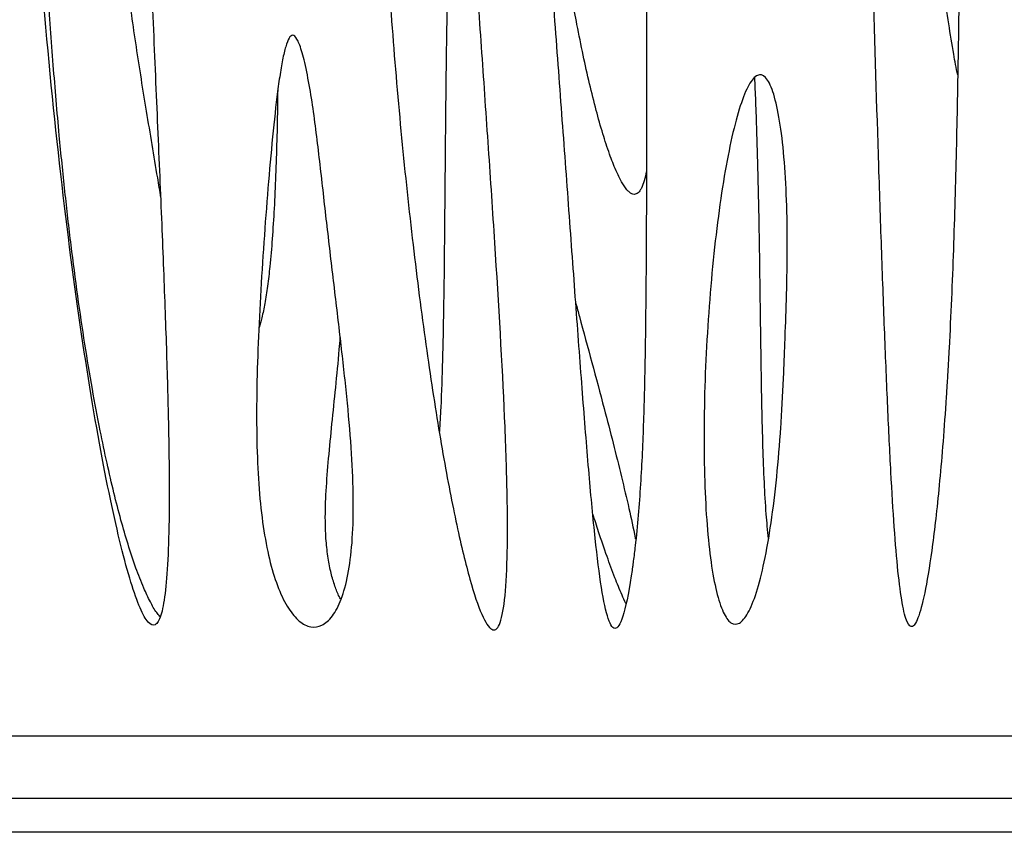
# Model space of a CAD drawing. Header units: millimetres. Extents: x 65 to 2129, y 75 to 1124.
# Tile 20 of 26: x 951 to 1241, y 665 to 906. Entities that reach past the tile are written whole.
import ezdxf

# ---------------------------------------------------------------- set-up
doc = ezdxf.new("R2010")
doc.units = ezdxf.units.MM
doc.layers.add('FORMAT', color=7, linetype='Continuous')
doc.styles.add('SLDTEXTSTYLE0', font='TXT', dxfattribs={"width": 0.605})
doc.dimstyles.new('SLDDIMSTYLE0', dxfattribs={"dimtxt": 2.568319, "dimasz": 2, "dimexe": 0, "dimexo": 0.0625, "dimgap": 0.64208, "dimtad": 1, "dimrnd": 1e-09, "dimzin": 12, "dimdsep": 46, "dimtxsty": 'SLDTEXTSTYLE0', "dimsah": 1, "dimcen": 0.09, "dimadec": 0, "dimazin": 3, "dimtfac": 1, "dimtofl": 0, "dimtmove": 0, "dimatfit": 3, "dimfxl": 1, "dimfrac": 2, "dimtolj": 1, "dimtzin": 12, "dimarcsym": 0})

# ---------------------------------------------------------------- blocks, each defined once
blk = doc.blocks.new('_D')
at = {"layer": 'FORMAT'}
for p, q in [((65.3, 674.82), (65.3, 664.82)), ((1545.3, 674.82), (1545.3, 664.82)), ((65.3, 665.81), (1545.3, 665.81))]:
    blk.add_line(p, q, dxfattribs=at)
for points in [[(65.3, 665.81), (67.3, 664.81), (67.3, 666.81)], [(1545.3, 665.81), (1543.3, 666.81), (1543.3, 664.81)]]:
    blk.add_solid(points, dxfattribs=at)
at = {"layer": 'FORMAT', "insert": (801.38, 669.22), "char_height": 2.646, "attachment_point": 1, "style": 'SLDTEXTSTYLE0'}
blk.add_mtext('1480', dxfattribs=at)

msp = doc.modelspace()

# ---------------------------------------------------------------- linework, layer by layer
at = {"color": 7, "linetype": 'Continuous', "lineweight": 25}
for p, q in [((65.303, 694.238), (1545.303, 694.238)), ((65.303, 675.813), (1545.303, 675.813)), ((90.303, 675.812), (1520.303, 675.812))]:
    msp.add_line(p, q, dxfattribs=at)
for points, knots in [([(985.47, 1075.472), (985.496, 1053.079), (985.836, 1030.032), (986.67, 995.582), (987.001, 984.119), (987.736, 961.412), (988.139, 950.168), (988.984, 928.071), (989.425, 917.218), (990.309, 896.062), (990.752, 885.76), (991.606, 865.853), (992.017, 856.248), (992.776, 837.866), (993.124, 829.088), (993.73, 812.471), (993.987, 804.632), (994.39, 789.986), (994.535, 783.179), (994.696, 770.672), (994.712, 764.97), (994.604, 754.728), (994.479, 750.186), (994.084, 742.297), (993.813, 738.949), (993.125, 733.464), (992.709, 731.327), (991.734, 728.261), (991.177, 727.333), (989.931, 726.668), (989.242, 726.931), (987.748, 728.617), (986.942, 730.04), (985.231, 734.001), (984.326, 736.54), (981.491, 745.745), (979.441, 754.006), (975.202, 774.236), (973.014, 786.203), (968.691, 813.218), (966.556, 828.263), (962.523, 860.766), (960.624, 878.222), (957.221, 914.867), (955.718, 934.056), (953.236, 973.48), (952.258, 993.717), (950.925, 1034.529), (950.57, 1055.106), (950.561, 1075.472)], [0, 0, 0, 0, 0.0625, 0.0625, 0.09375, 0.09375, 0.125, 0.125, 0.15625, 0.15625, 0.1875, 0.1875, 0.21875, 0.21875, 0.25, 0.25, 0.28125, 0.28125, 0.3125, 0.3125, 0.34375, 0.34375, 0.375, 0.375, 0.40625, 0.40625, 0.4375, 0.4375, 0.46875, 0.46875, 0.5, 0.5, 0.53125, 0.53125, 0.5625, 0.5625, 0.625, 0.625, 0.6875, 0.6875, 0.75, 0.75, 0.8125, 0.8125, 0.875, 0.875, 0.9375, 0.9375, 1, 1, 1, 1]), ([(991.925, 729.42), (991.612, 729.799), (990.512, 731.132), (988.979, 733.997), (986.9, 738.371), (984.716, 744.054), (982.495, 750.765), (980.351, 758.179), (978.287, 766.176), (976.251, 774.962), (974.114, 785.18), (971.923, 796.894), (969.719, 810.159), (967.629, 824.335), (965.669, 839.365), (963.854, 855.188), (962.079, 872.916), (960.406, 892.566), (958.899, 914.138), (957.659, 936.428), (956.695, 959.305), (955.937, 985.086), (955.509, 1013.639), (955.484, 1044.754), (955.852, 1065.515), (956.036, 1075.866)], [0, 0, 0, 0, 0.0041961, 0.0147554, 0.0276103, 0.0456608, 0.0667599, 0.088084, 0.1116647, 0.1374153, 0.1652482, 0.2009746, 0.2393756, 0.2802972, 0.3235816, 0.3690657, 0.41658, 0.4760269, 0.5378196, 0.6016162, 0.6670547, 0.7337522, 0.8223229, 0.9114058, 1, 1, 1, 1]), ([(977.9, 1075.866), (977.457, 1066.321), (976.575, 1047.304), (975.973, 1018.885), (976.188, 990.697), (977.449, 962.681), (979.594, 937.933), (982.19, 916.283), (984.866, 897.562), (987.915, 878.434), (990.437, 863.605), (991.825, 855.118), (992.141, 853.185)], [0, 0, 0, 0, 0.1281193, 0.255246, 0.3810791, 0.5060151, 0.6311675, 0.714046, 0.7983466, 0.8846997, 0.9737301, 1, 1, 1, 1]), ([(1132.341, 1075.472), (1133.168, 1059.499), (1133.791, 1042.704), (1134.484, 1017.158), (1134.675, 1008.583), (1134.992, 991.448), (1135.117, 982.888), (1135.317, 965.901), (1135.391, 957.475), (1135.503, 940.85), (1135.54, 932.653), (1135.59, 916.555), (1135.603, 908.655), (1135.612, 893.191), (1135.608, 885.627), (1135.59, 870.841), (1135.575, 863.62), (1135.532, 849.495), (1135.503, 842.592), (1135.42, 829.058), (1135.365, 822.426), (1135.204, 809.373), (1135.099, 802.951), (1134.791, 790.258), (1134.589, 783.987), (1134.014, 771.564), (1133.641, 765.411), (1132.868, 756.288), (1132.573, 753.266), (1132.062, 748.769), (1131.88, 747.277), (1131.636, 745.42), (1131.586, 745.049), (1131.486, 744.308), (1131.434, 743.936), (1131.28, 742.842), (1131.176, 742.137), (1130.244, 736.003), (1129.403, 732.081), (1127.766, 727.014), (1126.97, 725.867), (1125.449, 726.012), (1124.724, 727.303), (1123.34, 731.969), (1122.682, 735.343), (1121.41, 743.829), (1120.797, 748.939), (1119.59, 760.568), (1118.996, 767.086), (1117.799, 781.235), (1117.197, 788.865), (1115.966, 804.972), (1115.337, 813.449), (1114.042, 831.02), (1113.376, 840.114), (1112.009, 858.719), (1111.307, 868.23), (1109.88, 887.497), (1109.155, 897.254), (1107.701, 916.861), (1106.972, 926.712), (1105.538, 946.377), (1104.833, 956.19), (1102.8, 985.393), (1101.555, 1004.542), (1099.535, 1041.336), (1098.762, 1058.982), (1098.319, 1075.472)], [0, 0, 0, 0, 0.0625, 0.0625, 0.09375, 0.09375, 0.125, 0.125, 0.15625, 0.15625, 0.1875, 0.1875, 0.21875, 0.21875, 0.25, 0.25, 0.28125, 0.28125, 0.3125, 0.3125, 0.34375, 0.34375, 0.375, 0.375, 0.40625, 0.40625, 0.4375, 0.4375, 0.453125, 0.453125, 0.4609375, 0.4609375, 0.4628906, 0.4628906, 0.4648438, 0.4648438, 0.46875, 0.46875, 0.5, 0.5, 0.53125, 0.53125, 0.5625, 0.5625, 0.59375, 0.59375, 0.625, 0.625, 0.65625, 0.65625, 0.6875, 0.6875, 0.71875, 0.71875, 0.75, 0.75, 0.78125, 0.78125, 0.8125, 0.8125, 0.84375, 0.84375, 0.875, 0.875, 0.9375, 0.9375, 1, 1, 1, 1]), ([(1225.206, 1075.472), (1225.667, 1068.039), (1226.069, 1060.169), (1226.758, 1043.708), (1227.044, 1035.118), (1227.506, 1017.383), (1227.682, 1008.238), (1227.933, 989.555), (1228.009, 980.017), (1228.076, 960.701), (1228.066, 950.924), (1227.974, 931.263), (1227.891, 921.379), (1227.656, 901.611), (1227.505, 891.727), (1227.125, 872.025), (1226.896, 862.208), (1226.332, 842.664), (1225.997, 832.938), (1225.371, 818.399), (1225.141, 813.56), (1224.758, 806.309), (1224.624, 803.892), (1224.447, 800.872), (1224.411, 800.268), (1224.339, 799.06), (1224.302, 798.456), (1224.191, 796.658), (1224.116, 795.478), (1223.437, 785.004), (1222.783, 776.787), (1221.43, 762.353), (1220.73, 756.135), (1219.328, 745.55), (1218.627, 741.182), (1217.258, 734.167), (1216.59, 731.522), (1215.311, 727.839), (1214.7, 726.803), (1213.545, 726.233), (1213, 726.701), (1211.47, 730.204), (1210.589, 735.344), (1209.028, 750.397), (1208.347, 760.312), (1207.39, 778.093), (1207.082, 784.503), (1206.477, 798.171), (1206.18, 805.428), (1205.591, 820.66), (1205.299, 828.635), (1204.717, 845.168), (1204.427, 853.725), (1203.569, 880.056), (1203.007, 898.492), (1201.998, 935.912), (1201.551, 954.894), (1200.912, 992.111), (1200.721, 1010.345), (1200.734, 1036.156), (1200.787, 1044.503), (1201.006, 1060.528), (1201.171, 1068.205), (1201.396, 1075.472)], [0, 0, 0, 0, 0.03125, 0.03125, 0.0625, 0.0625, 0.09375, 0.09375, 0.125, 0.125, 0.15625, 0.15625, 0.1875, 0.1875, 0.21875, 0.21875, 0.25, 0.25, 0.28125, 0.28125, 0.296875, 0.296875, 0.3046875, 0.3046875, 0.3066406, 0.3066406, 0.3085938, 0.3085938, 0.3125, 0.3125, 0.34375, 0.34375, 0.375, 0.375, 0.40625, 0.40625, 0.4375, 0.4375, 0.46875, 0.46875, 0.5, 0.5, 0.5625, 0.5625, 0.625, 0.625, 0.65625, 0.65625, 0.6875, 0.6875, 0.71875, 0.71875, 0.75, 0.75, 0.8125, 0.8125, 0.875, 0.875, 0.9375, 0.9375, 0.96875, 0.96875, 1, 1, 1, 1]), ([(1072.38, 1031.741), (1073.89, 1026.368), (1075.137, 1020.543), (1077.302, 1007.991), (1078.22, 1001.265), (1079.874, 986.973), (1080.611, 979.406), (1082.01, 963.54), (1082.672, 955.24), (1083.981, 938.055), (1084.628, 929.17), (1085.931, 911.009), (1086.587, 901.733), (1087.897, 883.023), (1088.551, 873.589), (1089.826, 854.836), (1090.446, 845.516), (1092.187, 818.176), (1093.184, 800.777), (1094.13, 777.794), (1094.353, 770.653), (1094.576, 757.703), (1094.576, 751.894), (1094.324, 741.864), (1094.072, 737.644), (1093.308, 730.997), (1092.796, 728.57), (1091.52, 725.647), (1090.756, 725.151), (1089.003, 726.153), (1088.013, 727.651), (1085.851, 732.622), (1084.679, 736.095), (1082.206, 744.918), (1080.905, 750.268), (1078.237, 762.667), (1076.871, 769.717), (1074.138, 785.27), (1072.772, 793.774), (1070.107, 811.929), (1068.808, 821.581), (1066.338, 841.678), (1065.166, 852.123), (1063.006, 873.416), (1062.017, 884.264), (1060.266, 905.947), (1059.504, 916.781), (1057.616, 948.614), (1056.888, 968.943), (1056.74, 995.441), (1056.847, 1003.608), (1057.387, 1018.173), (1057.819, 1024.57), (1059.013, 1035.185), (1059.775, 1039.4), (1061.155, 1043.815), (1061.654, 1044.969), (1062.727, 1046.604), (1063.301, 1047.087), (1064.515, 1047.35), (1065.156, 1047.132), (1066.494, 1045.978), (1067.192, 1045.043), (1068.629, 1042.452), (1069.368, 1040.797), (1070.866, 1036.785), (1071.626, 1034.428), (1072.38, 1031.741)], [0, 0, 0, 0, 0.03125, 0.03125, 0.0625, 0.0625, 0.09375, 0.09375, 0.125, 0.125, 0.15625, 0.15625, 0.1875, 0.1875, 0.21875, 0.21875, 0.25, 0.25, 0.3125, 0.3125, 0.34375, 0.34375, 0.375, 0.375, 0.40625, 0.40625, 0.4375, 0.4375, 0.46875, 0.46875, 0.5, 0.5, 0.53125, 0.53125, 0.5625, 0.5625, 0.59375, 0.59375, 0.625, 0.625, 0.65625, 0.65625, 0.6875, 0.6875, 0.71875, 0.71875, 0.75, 0.75, 0.8125, 0.8125, 0.84375, 0.84375, 0.875, 0.875, 0.90625, 0.90625, 0.921875, 0.921875, 0.9375, 0.9375, 0.953125, 0.953125, 0.96875, 0.96875, 0.984375, 0.984375, 1, 1, 1, 1]), ([(1227.426, 889.379), (1227.022, 891.42), (1226.03, 896.418), (1224.748, 904.734), (1223.274, 914.537), (1221.709, 925.134), (1219.8, 937.655), (1217.487, 952.075), (1214.708, 968.333), (1211.33, 987.042), (1207.362, 1007.99), (1203.662, 1026.92), (1201.482, 1038.21), (1200.787, 1041.811)], [0, 0, 0, 0, 0.040346, 0.0987518, 0.163072, 0.2325329, 0.306393, 0.4085942, 0.5156359, 0.6261084, 0.7771235, 0.9289094, 1, 1, 1, 1]), ([(1135.562, 861.12), (1135.557, 861.084), (1135.416, 860.048), (1134.977, 858.29), (1134.311, 856.311), (1133.65, 855.161), (1133.147, 854.57), (1132.573, 854.181), (1131.899, 854.058), (1131.178, 854.268), (1130.46, 854.761), (1129.376, 855.883), (1128.023, 858.017), (1126.333, 861.542), (1124.509, 866.294), (1122.583, 872.249), (1120.637, 879.173), (1118.707, 886.93), (1116.821, 895.378), (1114.639, 906.202), (1112.307, 919.347), (1109.964, 934.648), (1107.754, 951.363), (1105.766, 969.037), (1103.998, 987.302), (1102.453, 1004.548), (1101.24, 1017.875), (1100.535, 1025.456), (1100.331, 1027.646)], [0, 0, 0, 0, 0.0005868, 0.0168209, 0.0290659, 0.0340019, 0.0380556, 0.0414409, 0.0449241, 0.0486592, 0.0531759, 0.058766, 0.0736031, 0.093506, 0.1216021, 0.1553594, 0.1941476, 0.2372526, 0.2839149, 0.3333602, 0.4148619, 0.4986278, 0.5823372, 0.6860767, 0.7847215, 0.877526, 0.9646196, 1, 1, 1, 1]), ([(1078.737, 996.727), (1078.51, 989.007), (1078.029, 972.686), (1077.4, 948.059), (1076.875, 923.068), (1076.491, 898.892), (1076.227, 875.595), (1076.05, 854.747), (1075.886, 836.358), (1075.694, 820.394), (1075.377, 805.426), (1075.019, 793.435), (1074.593, 786.451), (1074.45, 784.101)], [0, 0, 0, 0, 0.1089438, 0.2303215, 0.3474895, 0.4615245, 0.5713909, 0.6761221, 0.7556049, 0.8308005, 0.9013146, 0.9667867, 1, 1, 1, 1]), ([(1035.273, 890.338), (1035.806, 887.763), (1036.268, 885.136), (1037.109, 879.8), (1037.488, 877.089), (1038.205, 871.601), (1038.543, 868.824), (1039.203, 863.219), (1039.526, 860.392), (1040.496, 851.861), (1041.148, 846.108), (1042.486, 834.61), (1043.172, 828.864), (1044.526, 817.519), (1045.193, 811.918), (1046.429, 800.994), (1046.997, 795.671), (1047.954, 785.425), (1048.343, 780.502), (1048.88, 771.165), (1049.027, 766.751), (1049.048, 758.524), (1048.92, 754.711), (1048.384, 747.757), (1047.976, 744.615), (1046.902, 739.055), (1046.235, 736.636), (1044.688, 732.548), (1043.807, 730.879), (1041.891, 728.303), (1040.856, 727.395), (1038.701, 726.332), (1037.581, 726.178), (1035.326, 726.6), (1034.191, 727.176), (1031.974, 729.03), (1030.892, 730.307), (1028.838, 733.522), (1027.866, 735.46), (1026.078, 739.954), (1025.262, 742.511), (1023.815, 748.198), (1023.184, 751.329), (1022.122, 758.117), (1021.691, 761.775), (1021.028, 769.569), (1020.795, 773.706), (1020.514, 782.403), (1020.466, 786.965), (1020.527, 796.446), (1020.637, 801.367), (1020.985, 811.485), (1021.222, 816.681), (1021.792, 827.237), (1022.125, 832.596), (1022.857, 843.318), (1023.256, 848.682), (1024.103, 859.195), (1024.551, 864.346), (1025.488, 874.132), (1025.979, 878.768), (1026.757, 885.031), (1027.023, 887.003), (1027.573, 890.65), (1027.857, 892.326), (1028.447, 895.308), (1028.752, 896.615), (1029.391, 898.777), (1029.724, 899.632), (1030.423, 900.795), (1030.79, 901.103), (1031.562, 901.063), (1031.968, 900.716), (1032.827, 899.244), (1033.279, 898.119), (1034.236, 894.954), (1034.74, 892.914), (1035.273, 890.338)], [0, 0, 0, 0, 0.015625, 0.015625, 0.03125, 0.03125, 0.046875, 0.046875, 0.0625, 0.0625, 0.09375, 0.09375, 0.125, 0.125, 0.15625, 0.15625, 0.1875, 0.1875, 0.21875, 0.21875, 0.25, 0.25, 0.28125, 0.28125, 0.3125, 0.3125, 0.34375, 0.34375, 0.375, 0.375, 0.40625, 0.40625, 0.4375, 0.4375, 0.46875, 0.46875, 0.5, 0.5, 0.53125, 0.53125, 0.5625, 0.5625, 0.59375, 0.59375, 0.625, 0.625, 0.65625, 0.65625, 0.6875, 0.6875, 0.71875, 0.71875, 0.75, 0.75, 0.78125, 0.78125, 0.8125, 0.8125, 0.84375, 0.84375, 0.875, 0.875, 0.890625, 0.890625, 0.90625, 0.90625, 0.921875, 0.921875, 0.9375, 0.9375, 0.953125, 0.953125, 0.96875, 0.96875, 0.984375, 0.984375, 1, 1, 1, 1]), ([(1176.544, 813.423), (1176.472, 811.423), (1176.396, 809.287), (1176.226, 804.823), (1176.133, 802.497), (1175.92, 797.727), (1175.801, 795.285), (1175.532, 790.349), (1175.382, 787.856), (1174.88, 780.387), (1174.476, 775.426), (1173.521, 765.911), (1172.971, 761.356), (1171.742, 752.923), (1171.062, 749.044), (1169.604, 742.148), (1168.826, 739.13), (1167.209, 734.069), (1166.371, 732.027), (1164.677, 728.977), (1163.821, 727.97), (1162.135, 727.002), (1161.305, 727.042), (1159.708, 728.146), (1158.942, 729.209), (1157.508, 732.302), (1156.84, 734.332), (1155.632, 739.275), (1155.09, 742.189), (1154.155, 748.794), (1153.762, 752.484), (1153.135, 760.514), (1152.902, 764.852), (1152.604, 774.029), (1152.539, 778.867), (1152.578, 788.875), (1152.681, 794.045), (1153.05, 804.535), (1153.316, 809.854), (1153.998, 820.446), (1154.416, 825.719), (1155.871, 841.163), (1157.115, 850.955), (1159.256, 863.674), (1160.015, 867.587), (1161.597, 874.572), (1162.419, 877.646), (1164.093, 882.797), (1164.946, 884.874), (1166.647, 887.915), (1167.495, 888.878), (1169.149, 889.623), (1169.955, 889.404), (1171.485, 887.781), (1172.21, 886.377), (1173.54, 882.45), (1174.145, 879.928), (1175.202, 873.917), (1175.654, 870.427), (1176.382, 862.711), (1176.658, 858.485), (1177.027, 849.604), (1177.12, 844.95), (1177.147, 835.582), (1177.08, 830.87), (1176.851, 821.789), (1176.689, 817.422), (1176.544, 813.423)], [0, 0, 0, 0, 0.015625, 0.015625, 0.03125, 0.03125, 0.046875, 0.046875, 0.0625, 0.0625, 0.09375, 0.09375, 0.125, 0.125, 0.15625, 0.15625, 0.1875, 0.1875, 0.21875, 0.21875, 0.25, 0.25, 0.28125, 0.28125, 0.3125, 0.3125, 0.34375, 0.34375, 0.375, 0.375, 0.40625, 0.40625, 0.4375, 0.4375, 0.46875, 0.46875, 0.5, 0.5, 0.53125, 0.53125, 0.5625, 0.5625, 0.625, 0.625, 0.65625, 0.65625, 0.6875, 0.6875, 0.71875, 0.71875, 0.75, 0.75, 0.78125, 0.78125, 0.8125, 0.8125, 0.84375, 0.84375, 0.875, 0.875, 0.90625, 0.90625, 0.9375, 0.9375, 0.96875, 0.96875, 1, 1, 1, 1]), ([(1171.546, 752.445), (1171.326, 754.859), (1170.823, 760.376), (1170.33, 769.418), (1169.92, 779.954), (1169.629, 791.696), (1169.416, 804.37), (1169.24, 817.934), (1169.052, 832.341), (1168.802, 847.82), (1168.415, 864.358), (1168.009, 878.096), (1167.628, 886.314), (1167.519, 888.674)], [0, 0, 0, 0, 0.0533347, 0.1219249, 0.1992441, 0.2853903, 0.3804308, 0.4782167, 0.5839327, 0.6975354, 0.8189389, 0.9480095, 1, 1, 1, 1]), ([(1026.714, 884.955), (1026.701, 883.586), (1026.656, 878.598), (1026.459, 870.159), (1026.141, 859.845), (1025.704, 850.154), (1025.147, 841.212), (1024.497, 833.56), (1023.763, 827.207), (1023.021, 822.123), (1022.152, 818.07), (1021.581, 815.628), (1021.174, 814.664), (1021.151, 814.609)], [0, 0, 0, 0, 0.05808859, 0.21157747, 0.35801816, 0.49574473, 0.62301184, 0.7379947, 0.82140453, 0.89430898, 0.95564354, 0.99749233, 1, 1, 1, 1]), ([(1114.713, 821.922), (1115.069, 820.618), (1116.653, 814.811), (1119.461, 804.461), (1122.797, 791.998), (1125.717, 780.732), (1128.175, 770.886), (1130.335, 761.559), (1131.712, 755.438), (1132.276, 752.432), (1132.295, 752.331)], [0, 0, 0, 0, 0.0564851, 0.2515356, 0.4481212, 0.5956189, 0.7378876, 0.8721841, 0.9957123, 1, 1, 1, 1]), ([(1045.269, 734.644), (1045.147, 734.849), (1044.443, 736.036), (1043.521, 738.582), (1042.377, 742.363), (1041.522, 746.825), (1040.94, 751.984), (1040.683, 758.628), (1040.976, 766.756), (1041.74, 776.307), (1042.756, 786.483), (1043.85, 797.208), (1044.693, 805.714), (1045.088, 810.643), (1045.183, 811.824)], [0, 0, 0, 0, 0.0091457, 0.0529862, 0.1033551, 0.161137, 0.2272982, 0.3029063, 0.416596, 0.5398465, 0.6713198, 0.8098365, 0.9544475, 1, 1, 1, 1]), ([(1129.477, 733.302), (1129.095, 734.115), (1127.924, 736.606), (1126.098, 741.239), (1123.79, 747.478), (1121.64, 753.744), (1120.306, 757.936), (1119.752, 759.676)], [0, 0, 0, 0, 0.09572576, 0.29348383, 0.53076103, 0.80530274, 1, 1, 1, 1])]:
    msp.add_open_spline(points, degree=3, knots=knots, dxfattribs=at)

# ---------------------------------------------------------------- dimensions: what is measured, and where the dimension line sits
at = {"layer": 'FORMAT'}
dim = msp.add_linear_dim(base=(1545.303, 665.812), p1=(65.303, 675.813), p2=(1545.303, 675.813), dimstyle='SLDDIMSTYLE0', dxfattribs=at)
dim.commit()
dim.dimension.update_dxf_attribs({"geometry": '_D', "text_midpoint": (805.303, 665.812), "dimtype": 160})

doc.saveas('drawing.dxf')
